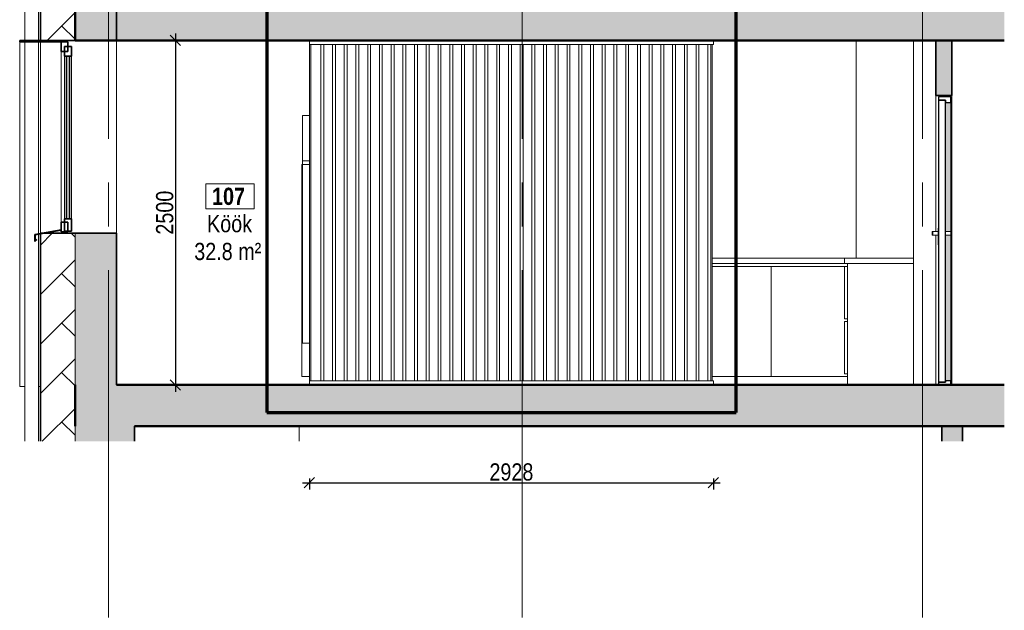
# Model space of a CAD drawing. Header units: millimetres. Extents: x -2180 to 91692, y -6418 to 21859.
# Tile 164 of 256: x 41447 to 48583, y -235 to 4050. Entities that reach past the tile are written whole.
import ezdxf

# ---------------------------------------------------------------- set-up
doc = ezdxf.new("R2010")
doc.units = ezdxf.units.MM
doc.linetypes.add('Grid Line 1_2_', pattern=[2222.5, 1270, -317.5, 317.5, -317.5])
for name, color, linetype, lineweight in [('Cut Pattern-5', 7, 'Continuous', 18), ('Doors-2', 7, 'Continuous', 18), ('Doors-6', 7, 'Continuous', 25), ('EquipObject', 7, 'Continuous', 18), ('EquipSpace', 7, 'Continuous', 18), ('Floors-1', 7, 'Continuous', 50), ('Generic Models-6', 7, 'Continuous', 18), ('Generic Models-7', 7, 'Continuous', 35), ('Grids-1', 7, 'Grid Line 1_2_', 9), ('Room Tags', 7, 'Continuous', 9), ('Specialty Equipment-2', 7, 'Continuous', 18), ('Walls-2', 7, 'Continuous', 18), ('Walls-3', 7, 'Continuous', 35), ('Windows-2', 7, 'Continuous', 18), ('Windows-3', 7, 'Continuous', 35)]:
    doc.layers.add(name, color=color, linetype=linetype, lineweight=lineweight)
for name, color, linetype, lineweight, true_color in [('Dimensions-1', 6, 'Continuous', 9, 0xff00ff), ('Doors-5', 7, 'Continuous', 18, 0x7b918a), ('SMA_Tuletõkkesektsioon-1', 6, 'Continuous', 70, 0xff00ff)]:
    doc.layers.add(name, color=color, linetype=linetype, lineweight=lineweight, true_color=true_color)
doc.styles.add('Swis721 Cn BT_3', font='swissc.ttf', dxfattribs={"height": 125})
doc.styles.add('Swis721 Cn BT_B_1', font='swisscb.ttf', dxfattribs={"height": 125})
doc.dimstyles.new('Diagonal_-_2_5mm_1', dxfattribs={"dimscale": 304.8, "dimtxt": 126.176742, "dimasz": 0.246063, "dimexe": 0.164042, "dimexo": 0.0625, "dimgap": 0.04101, "dimtad": 1, "dimdec": 0, "dimzin": 0, "dimdsep": 46, "dimtxsty": 'Swis721 Cn BT_3', "dimblk1": 'OBLIQUE', "dimblk2": 'OBLIQUE', "dimsah": 1, "dimcen": 0.09, "dimdle": 0.164042, "dimazin": 0, "dimtfac": 1, "dimtdec": 4, "dimtix": 1, "dimtmove": 0, "dimatfit": 3, "dimfxl": 0.164042, "dimfxlon": 1, "dimtvp": 1, "dimtolj": 1, "dimtzin": 0, "dimarcsym": 2})

# ---------------------------------------------------------------- blocks, each defined once
blk = doc.blocks.new('SMA_D01_ 1-poolne - SU-P-08 - 1200x2100 EI 1 korrus-2306190-Vaade ribiseinale')
at = {"layer": 'Doors-5'}
h = blk.add_hatch(color=256, dxfattribs=at)
h.paths.add_polyline_path([(10566.1, 1430), (10606.1, 1430), (10606.1, 2487.5), (10568.1, 2487.5), (10568.1, 2417.5), (10566.1, 2417.5)], flags=0)
h.paths.add_polyline_path([(10606.1, 2512.5), (10606.1, 3450), (10566.1, 3450), (10566.1, 2537.5), (10568.1, 2537.5), (10568.1, 2512.5)], flags=0)
at = {"layer": 'Doors-2'}
for p, q in [((10606.1, 3450), (10606.1, 2512.5)), ((10471.1, 2512.5), (10476.1, 2512.5)), ((10471.1, 2487.5), (10471.1, 2512.5)), ((10476.1, 2512.5), (10514.1, 2512.5)), ((10476.1, 2487.5), (10476.1, 2512.5)), ((10514.1, 2537.5), (10516.1, 2537.5)), ((10514.1, 2537.5), (10514.1, 2417.5)), ((10566.1, 2537.5), (10568.1, 2537.5)), ((10568.1, 2417.5), (10568.1, 2537.5)), ((10568.1, 2512.5), (10606.1, 2512.5)), ((10606.1, 2512.5), (10611.1, 2512.5)), ((10606.1, 2512.5), (10606.1, 2487.5)), ((10611.1, 2512.5), (10611.1, 2487.5)), ((10476.1, 2487.5), (10471.1, 2487.5)), ((10514.1, 2487.5), (10476.1, 2487.5)), ((10606.1, 2487.5), (10568.1, 2487.5)), ((10611.1, 2487.5), (10606.1, 2487.5)), ((10606.1, 2487.5), (10606.1, 1430)), ((10516.1, 2417.5), (10514.1, 2417.5)), ((10568.1, 2417.5), (10566.1, 2417.5))]:
    blk.add_line(p, q, dxfattribs=at)
at = {"layer": 'Doors-6'}
for p, q in [((10606.1, 3490), (10516.1, 3490)), ((10516.1, 3490), (10516.1, 3465)), ((10516.1, 3465), (10566.1, 3465)), ((10566.1, 3465), (10516.1, 3465)), ((10516.1, 3465), (10516.1, 1420)), ((10566.1, 3465), (10566.1, 3450)), ((10566.1, 1420), (10566.1, 3465)), ((10566.1, 3450), (10606.1, 3450)), ((10606.1, 3450), (10606.1, 3490)), ((10606.1, 1430), (10566.1, 1430)), ((10566.1, 1430), (10566.1, 1420)), ((10606.1, 1400), (10606.1, 1430)), ((10566.1, 1420), (10516.1, 1420)), ((10516.1, 1420), (10516.1, 1400)), ((10516.1, 1420), (10566.1, 1420)), ((10516.1, 1400), (10606.1, 1400))]:
    blk.add_line(p, q, dxfattribs=at)
blk = doc.blocks.new('sma_W3 - -A-01 2700x1500mm-1795256-Vaade ribiseinale')
at = {"layer": 'Windows-2'}
for p, q in [((4157.6, 3820), (4157.6, 2580)), ((4182.6, 3785), (4182.6, 2605)), ((4232.6, 3785), (4232.6, 2605))]:
    blk.add_line(p, q, dxfattribs=at)
at = {"layer": 'Windows-3'}
for p, q in [((4207.6, 3890), (4157.6, 3890)), ((4157.6, 3890), (4157.6, 3820)), ((4232.6, 3855), (4182.6, 3855)), ((4182.6, 3855), (4182.6, 3785)), ((4207.6, 3820), (4207.6, 3890)), ((4232.6, 3785), (4232.6, 3855)), ((4157.6, 3820), (4207.6, 3820)), ((4182.6, 3785), (4232.6, 3785)), ((4217.6, 3785), (4197.6, 3785)), ((4197.6, 3785), (4197.6, 2605)), ((4217.6, 2605), (4217.6, 3785)), ((4207.6, 2580), (4157.6, 2580)), ((4157.6, 2580), (4157.6, 2510)), ((4232.6, 2605), (4182.6, 2605)), ((4182.6, 2605), (4182.6, 2515)), ((4197.6, 2605), (4217.6, 2605)), ((4207.6, 2510), (4207.6, 2580)), ((4232.6, 2515), (4232.6, 2605)), ((4157.6, 2525), (3967.9, 2490.6)), ((3969.9, 2489.2), (4157.6, 2522.9)), ((4157.6, 2522.9), (4157.6, 2525)), ((4157.6, 2510), (4207.6, 2510)), ((4182.6, 2515), (4232.6, 2515)), ((3967.9, 2490.6), (3967.9, 2440.6)), ((3967.9, 2440.6), (3982, 2454.7)), ((3969.9, 2445.4), (3969.9, 2489.2)), ((3980.6, 2456.1), (3969.9, 2445.4)), ((3982, 2454.7), (3980.6, 2456.1))]:
    blk.add_line(p, q, dxfattribs=at)
blk = doc.blocks.new('Generic Models 2 - Generic Models 49-1027909-Vaade ribiseinale')
at = {"layer": 'Generic Models-6'}
for p, q in [((3895, 9943), (3895, 9500)), ((3895, 9943), (3947.6, 9943)), ((3950.1, 9943), (3995, 9943)), ((3995, 9500), (3995, 9943)), ((3895, 9490), (3895, 6700)), ((3995, 8095.5), (3995, 9490)), ((3995, 6700), (3995, 8093.7)), ((3895, 6690), (3895, 3900)), ((3995, 5295.5), (3995, 6690)), ((3995, 3900), (3995, 5293.7)), ((3895, 3890), (3895, 991.9)), ((3995, 2495.5), (3995, 3890)), ((3995, 991.9), (3995, 2493.7))]:
    blk.add_line(p, q, dxfattribs=at)
at = {"layer": 'Generic Models-7'}
for p, q in [((3891.7, 10006.3), (3889.7, 10006.3)), ((4009.6, 10004.5), (4007.6, 10004.5))]:
    blk.add_line(p, q, dxfattribs=at)
for radius, start, end in [(60, 176.5317, 1.75954), (58, 176.41195, 1.82023)]:
    blk.add_arc((3949.6, 10002.7), radius, start, end, dxfattribs=at)
blk = doc.blocks.new('Generic Models 20 - Generic Models 17-1545920-Vaade ribiseinale')
at = {"layer": 'Generic Models-6'}
for p, q in [((3857.6, 6989.7), (3857.6, 9490)), ((3857.6, 6989.7), (3895, 6989.7)), ((3995, 6989.7), (4007.6, 6989.7)), ((3857.6, 4189.7), (3857.6, 6690)), ((3857.6, 4189.7), (3895, 4189.7)), ((3995, 4189.7), (4007.6, 4189.7)), ((3857.6, 1389.7), (3857.6, 3890)), ((3857.6, 1389.7), (3895, 1389.7)), ((3995, 1389.7), (4007.6, 1389.7))]:
    blk.add_line(p, q, dxfattribs=at)
at = {"layer": 'Generic Models-7'}
for p, q in [((4171.1, 9500), (3857.6, 9500)), ((3857.6, 9500), (3857.6, 9490)), ((4171.1, 9490), (4171.1, 9500)), ((3857.6, 9490), (4171.1, 9490)), ((4171.1, 6700), (3857.6, 6700)), ((3857.6, 6700), (3857.6, 6690)), ((3857.6, 6690), (4171.1, 6690)), ((4171.1, 6690), (4171.1, 6700)), ((4171.1, 3900), (3857.6, 3900)), ((3857.6, 3900), (3857.6, 3890)), ((3857.6, 3890), (4171.1, 3890)), ((4171.1, 3890), (4171.1, 3900))]:
    blk.add_line(p, q, dxfattribs=at)
blk = doc.blocks.new('Generic Models 24 - Generic Models 14-1810303-Vaade ribiseinale')
at = {"layer": 'Generic Models-6'}
for p, q in [((9836.1, 2320), (10336.1, 2320)), ((9836.1, 2280), (9836.1, 2320)), ((10336.1, 2280), (10336.1, 2320)), ((10336.1, 2280), (9836.1, 2280)), ((9836.1, 1880), (9836.1, 2260)), ((9856.1, 2260), (9836.1, 2260)), ((9856.1, 2280), (10336.1, 2280)), ((9856.1, 1400), (9856.1, 2280)), ((10336.1, 2280), (10336.1, 1400)), ((9856.1, 1880), (9836.1, 1880)), ((9836.1, 1479.5), (9836.1, 1860)), ((9856.1, 1860), (9836.1, 1860)), ((9856.1, 1479.5), (9836.1, 1479.5))]:
    blk.add_line(p, q, dxfattribs=at)
blk = doc.blocks.new('Generic Models 30 - Generic Models 13-1872475-Vaade ribiseinale')
at = {"layer": 'Generic Models-6'}
for p, q in [((5903.1, 3000), (5906.3, 3000)), ((5903.1, 1460.6), (5903.1, 3000)), ((8877.1, 2320), (9836.1, 2320)), ((9836.1, 2280), (8877.1, 2280)), ((8877.1, 2260), (9303.1, 2260)), ((9303.1, 1460.6), (9303.1, 2260)), ((9303.1, 2260), (9836.1, 2260)), ((9303.1, 1460.6), (9303.1, 2260)), ((5957.1, 1460.6), (5903.1, 1460.6)), ((9303.1, 1460.6), (8877.1, 1460.6)), ((9856.1, 1460.6), (9303.1, 1460.6))]:
    blk.add_line(p, q, dxfattribs=at)
blk = doc.blocks.new('Kitchen_Wall_Oven-Kenmore-Self-Clean_Upper_and_Manual_Lower_Electric_Double_Wall_Oven _1_ - 24_ Double Electric Wall Oven - Stainless Steel-V140-Vaade ribiseinale')
at = {"layer": 'Specialty Equipment-2'}
for p, q in [((5907.2, 8600), (5906.3, 8600)), ((5906.3, 8600), (5906.3, 7303)), ((5906.3, 7303), (5957.1, 7303))]:
    blk.add_line(p, q, dxfattribs=at)
blk = doc.blocks.new('K4665 - Oven_ Microwave_ Consumer - K4665 - Oven_ Microwave_ Consumer-1489971-Vaade ribiseinale')
at = {"layer": 'EquipObject'}
for p, q in [((5907.2, 8955.6), (5957.1, 8955.6)), ((5907.2, 8625.4), (5907.2, 8955.6)), ((5957.1, 8625.4), (5907.2, 8625.4))]:
    blk.add_line(p, q, dxfattribs=at)
at = {"layer": 'EquipSpace'}
for p, q in [((5907.2, 8955.6), (5957.1, 8955.6)), ((5907.2, 8600), (5907.2, 8955.6)), ((5957.1, 8600), (5907.2, 8600))]:
    blk.add_line(p, q, dxfattribs=at)
blk = doc.blocks.new('Generic Models 37 - Generic Models 2-2387743-Vaade ribiseinale')
at = {"layer": 'Generic Models-6'}
for p, q in [((5957.1, 3870), (5957.1, 3900)), ((8885.1, 3870), (5957.1, 3870)), ((5968.7, 1430), (5968.7, 3870)), ((6039.4, 3870), (6039.4, 1430)), ((6060.6, 3870), (6060.6, 1430)), ((6124.4, 3870), (6124.4, 1430)), ((6145.6, 3870), (6145.6, 1430)), ((6209.4, 3870), (6209.4, 1430)), ((6230.6, 3870), (6230.6, 1430)), ((6294.4, 3870), (6294.4, 1430)), ((6315.6, 3870), (6315.6, 1430)), ((6379.4, 3870), (6379.4, 1430)), ((6400.6, 3870), (6400.6, 1430)), ((6464.4, 3870), (6464.4, 1430)), ((6485.6, 3870), (6485.6, 1430)), ((6549.4, 3870), (6549.4, 1430)), ((6570.6, 3870), (6570.6, 1430)), ((6634.4, 3870), (6634.4, 1430)), ((6655.6, 3870), (6655.6, 1430)), ((6719.4, 3870), (6719.4, 1430)), ((6740.6, 3870), (6740.6, 1430)), ((6804.4, 3870), (6804.4, 1430)), ((6825.6, 3870), (6825.6, 1430)), ((6889.4, 3870), (6889.4, 1430)), ((6910.6, 3870), (6910.6, 1430)), ((6974.4, 3870), (6974.4, 1430)), ((6995.6, 3870), (6995.6, 1430)), ((7059.4, 3870), (7059.4, 1430)), ((7080.6, 3870), (7080.6, 1430)), ((7144.4, 3870), (7144.4, 1430)), ((7165.6, 3870), (7165.6, 1430)), ((7229.4, 3870), (7229.4, 1430)), ((7250.6, 3870), (7250.6, 1430)), ((7314.4, 3870), (7314.4, 1430)), ((7335.6, 3870), (7335.6, 1430)), ((7399.4, 3870), (7399.4, 1430)), ((7420.6, 3870), (7420.6, 1430)), ((7484.4, 3870), (7484.4, 1430)), ((7505.6, 3870), (7505.6, 1430)), ((7569.4, 3870), (7569.4, 1430)), ((7590.6, 3870), (7590.6, 1430)), ((7654.4, 3870), (7654.4, 1430)), ((7675.6, 3870), (7675.6, 1430)), ((7739.4, 3870), (7739.4, 1430)), ((7760.6, 3870), (7760.6, 1430)), ((7824.4, 1430), (7824.4, 3870)), ((7845.6, 1430), (7845.6, 3870)), ((7909.4, 1430), (7909.4, 3870)), ((7930.6, 1430), (7930.6, 3870)), ((7994.4, 1430), (7994.4, 3870)), ((8015.6, 1430), (8015.6, 3870)), ((8079.4, 1430), (8079.4, 3870)), ((8100.6, 1430), (8100.6, 3870)), ((8164.4, 1430), (8164.4, 3870)), ((8185.6, 1430), (8185.6, 3870)), ((8249.4, 1430), (8249.4, 3870)), ((8270.6, 1430), (8270.6, 3870)), ((8334.4, 1430), (8334.4, 3870)), ((8355.6, 1430), (8355.6, 3870)), ((8419.4, 1430), (8419.4, 3870)), ((8440.6, 1430), (8440.6, 3870)), ((8504.4, 1430), (8504.4, 3870)), ((8525.6, 1430), (8525.6, 3870)), ((8589.4, 1430), (8589.4, 3870)), ((8610.6, 1430), (8610.6, 3870)), ((8674.4, 1430), (8674.4, 3870)), ((8695.6, 1430), (8695.6, 3870)), ((8759.4, 1430), (8759.4, 3870)), ((8780.6, 1430), (8780.6, 3870)), ((8844.4, 1430), (8844.4, 3870)), ((8865.6, 1430), (8865.6, 3870)), ((8885.1, 3870), (8885.1, 3900)), ((5957.1, 1430), (8885.1, 1430)), ((5957.1, 1400), (5957.1, 1430)), ((8885.1, 1400), (8885.1, 1430))]:
    blk.add_line(p, q, dxfattribs=at)
blk = doc.blocks.new('1_0 Room Tag - 2_5mm Nr - Nimi - m²-411646-Vaade ribiseinale')
at = {"layer": 'Room Tags'}
for p, q in [((5556.5, 5540.3), (5206.5, 5540.3)), ((5206.5, 5540.3), (5206.5, 5360.3)), ((5556.5, 5540.3), (5556.5, 5360.3)), ((5556.5, 5360.3), (5206.5, 5360.3))]:
    blk.add_line(p, q, dxfattribs=at)
blk = doc.blocks.new('_Oblique')
at = {"color": 0, "linetype": 'ByBlock', "lineweight": -2}
blk.add_line((-0.5, -0.5), (0.5, 0.5), dxfattribs=at)
blk = doc.blocks.new('DIMBLOCK3-Vaade ribiseinale')
at = {"layer": 'Defpoints', "color": 0, "transparency": 16777216}
for p in [(43546.4, 741), (46474.4, 741), (46474.4, 691)]:
    blk.add_point(p, dxfattribs=at)
at = {"layer": 'Dimensions-1', "color": 0, "lineweight": -2, "transparency": 16777216}
for p, q in [((43546.4, 721.9), (43546.4, 641)), ((46474.4, 721.9), (46474.4, 641)), ((43496.4, 691), (46524.4, 691))]:
    blk.add_line(p, q, dxfattribs=at)
at = {"layer": 'Dimensions-1', "color": 0, "lineweight": -2, "transparency": 16777216, "xscale": 75, "yscale": 75, "zscale": 75, "rotation": 180}
blk.add_blockref('_Oblique', (43546.4, 691), dxfattribs=at)
at = {"layer": 'Dimensions-1', "color": 0, "lineweight": -2, "transparency": 16777216, "xscale": 75, "yscale": 75, "zscale": 75}
blk.add_blockref('_Oblique', (46474.4, 691), dxfattribs=at)
at = {"layer": 'Dimensions-1', "color": 0, "transparency": 16777216, "insert": (45010.4, 767.7), "char_height": 125, "attachment_point": 5, "style": 'Swis721 Cn BT_3'}
blk.add_mtext('\\A1;2928', dxfattribs=at)
blk = doc.blocks.new('DIMBLOCK4-Vaade ribiseinale')
at = {"layer": 'Defpoints', "color": 0, "transparency": 16777216}
for p in [(42625, 3900), (42575, 1400), (42625, 1400)]:
    blk.add_point(p, dxfattribs=at)
at = {"layer": 'Dimensions-1', "color": 0, "lineweight": -2, "transparency": 16777216}
for p, q in [((42575, 3950), (42575, 1350)), ((42606, 3900), (42525, 3900)), ((42606, 1400), (42525, 1400))]:
    blk.add_line(p, q, dxfattribs=at)
at = {"layer": 'Dimensions-1', "color": 0, "lineweight": -2, "transparency": 16777216, "xscale": 75, "yscale": 75, "zscale": 75}
for p, rotation in [((42575, 3900), 90), ((42575, 1400), 270)]:
    blk.add_blockref('_Oblique', p, dxfattribs=dict(at, rotation=rotation))
at = {"layer": 'Dimensions-1', "color": 0, "transparency": 16777216, "insert": (42498.3, 2650), "char_height": 125, "attachment_point": 5, "rotation": 90, "style": 'Swis721 Cn BT_3'}
blk.add_mtext('\\A1;2500', dxfattribs=at)

msp = doc.modelspace()

# ---------------------------------------------------------------- hatches: boundary and pattern name
at = {"layer": 'Cut Pattern-5'}
h = msp.add_hatch(dxfattribs=at)
h.set_pattern_fill('FP_39', color=256, style=0, pattern_type=2)
h.set_pattern_definition([(45, (44983.1, 4364.54), (0, 359.21), [762, -254]), (135, (45162.7, 4544.15), (3e-14, 359.21), [762, -254])])
h.paths.add_polyline_path([(41596.8, 991.9), (41847.8, 991.9), (41847.8, 2500), (41596.8, 2500), (41596.8, 1329.9)], flags=0)
h.paths.add_polyline_path([(41847.8, 3900), (41847.8, 4200), (41596.8, 4200), (41596.8, 3900), (41760.3, 3900)], flags=0)
for points in [[(41847.8, 3900), (48582.6, 3900), (48582.6, 4200), (41847.8, 4200)], [(48182.8, 3500), (48201.4, 3500), (48201.4, 3900), (48085.4, 3900), (48085.4, 3500)], [(41847.8, 1400), (42147.8, 1400), (42147.8, 2500), (41847.8, 2500), (41847.8, 2343.8)], [(44659.9, 1100), (48582.6, 1100), (48582.6, 1400), (41847.8, 1400), (41847.8, 1100), (43546.4, 1100)], [(42259.2, 991.9), (42277.8, 991.9), (42277.8, 1100), (41847.8, 1100), (41847.8, 991.9), (42122.9, 991.9)], [(48130.2, 991.9), (48280.2, 991.9), (48280.2, 1100), (48130.2, 1100)]]:
    msp.add_hatch(color=256, dxfattribs=at).paths.add_polyline_path(points, flags=0)

# ---------------------------------------------------------------- linework, layer by layer
at = {"layer": 'Floors-1'}
for p, q in [((41847.8, 4200), (41847.8, 3900)), ((41847.8, 3900), (48582.6, 3900)), ((41847.8, 1400), (41847.8, 1100)), ((48582.6, 1400), (42147.8, 1400)), ((42277.8, 1100), (48582.6, 1100))]:
    msp.add_line(p, q, dxfattribs=at)
at = {"layer": 'Grids-1'}
for p, q in [((42089.3, 963), (42089.3, 11836)), ((45089.3, 963), (45089.3, 11836)), ((47989.3, 963), (47989.3, 11836)), ((42089.3, -287), (42089.3, 963)), ((45089.3, -287), (45089.3, 963)), ((47989.3, -287), (47989.3, 963))]:
    msp.add_line(p, q, dxfattribs=at)
at = {"layer": 'SMA_Tuletõkkesektsioon-1'}
for p, q in [((46638.8, 1200), (46638.8, 10100)), ((43238.8, 6900), (43238.8, 1200)), ((43238.8, 1200), (46638.8, 1200))]:
    msp.add_line(p, q, dxfattribs=at)
at = {"layer": 'Walls-2'}
for p, q in [((41596.8, 2500), (41596.8, 3890)), ((42147.8, 3900), (42147.8, 2500)), ((43546.4, 3870), (43546.4, 1430)), ((46466.4, 1430), (46466.4, 3870)), ((47508.4, 3900), (47508.4, 2320)), ((47925.4, 1400), (47925.4, 3900)), ((48085.4, 2512.5), (48085.4, 3500)), ((48201.4, 3500), (48201.4, 1400)), ((41847.8, 2500), (41847.8, 1400)), ((48085.4, 1400), (48085.4, 2487.5)), ((41847.8, 1100), (41847.8, 991.9)), ((43473.3, 991.9), (43473.3, 1100))]:
    msp.add_line(p, q, dxfattribs=at)
at = {"layer": 'Walls-3'}
for p, q in [((41596.8, 5300), (41596.8, 3900)), ((42147.8, 3900), (42147.8, 4200)), ((41596.8, 3900), (41847.8, 3900)), ((48085.4, 3900), (48085.4, 3500)), ((48201.4, 3900), (48085.4, 3900)), ((48201.4, 3500), (48201.4, 3900)), ((48085.4, 3500), (48201.4, 3500)), ((42147.8, 2500), (41596.8, 2500)), ((41596.8, 2500), (41596.8, 991.9)), ((42147.8, 1400), (42147.8, 2500)), ((42277.8, 991.9), (42277.8, 1100)), ((48130.2, 1100), (48130.2, 991.9)), ((48280.2, 991.9), (48280.2, 1100))]:
    msp.add_line(p, q, dxfattribs=at)

# ---------------------------------------------------------------- block references
at = {"layer": 'Doors-2'}
msp.add_blockref('SMA_D01_ 1-poolne - SU-P-08 - 1200x2100 EI 1 korrus-2306190-Vaade ribiseinale', (37589.3, 0), dxfattribs=at)
at = {"layer": 'Generic Models-6'}
for name in ['Generic Models 2 - Generic Models 49-1027909-Vaade ribiseinale', 'Generic Models 20 - Generic Models 17-1545920-Vaade ribiseinale', 'Generic Models 37 - Generic Models 2-2387743-Vaade ribiseinale', 'Generic Models 30 - Generic Models 13-1872475-Vaade ribiseinale', 'Generic Models 24 - Generic Models 14-1810303-Vaade ribiseinale']:
    msp.add_blockref(name, (37589.3, 0), dxfattribs=at)
at = {"layer": 'Room Tags'}
msp.add_blockref('1_0 Room Tag - 2_5mm Nr - Nimi - m²-411646-Vaade ribiseinale', (37589.3, -2681.7), dxfattribs=at)
at = {"layer": 'Specialty Equipment-2'}
for name in ['K4665 - Oven_ Microwave_ Consumer - K4665 - Oven_ Microwave_ Consumer-1489971-Vaade ribiseinale', 'Kitchen_Wall_Oven-Kenmore-Self-Clean_Upper_and_Manual_Lower_Electric_Double_Wall_Oven _1_ - 24_ Double Electric Wall Oven - Stainless Steel-V140-Vaade ribiseinale']:
    msp.add_blockref(name, (37589.3, -5600), dxfattribs=at)
at = {"layer": 'Windows-2'}
msp.add_blockref('sma_W3 - -A-01 2700x1500mm-1795256-Vaade ribiseinale', (37589.3, 0), dxfattribs=at)

# ---------------------------------------------------------------- texts
at = {"layer": 'Room Tags', "char_height": 125, "attachment_point": 1}
for s, insert, width, style in [('107', (42840.9, 2830.9), 312.658, 'Swis721 Cn BT_B_1'), ('Köök', (42804.5, 2632.7), 400.844, 'Swis721 Cn BT_3'), ('32.8 m²', (42711.9, 2430.9), 625.316, 'Swis721 Cn BT_3')]:
    msp.add_mtext(s, dxfattribs=dict(at, insert=insert, width=width, style=style))

# ---------------------------------------------------------------- dimensions: what is measured, and where the dimension line sits
at = {"layer": 'Dimensions-1'}
dim = msp.add_linear_dim(base=(42575, 1400), p1=(42625, 3900), p2=(42625, 1400), angle=90, dimstyle='Diagonal_-_2_5mm_1', override={"dimpost": '<>', "dimfxl": 2500}, dxfattribs=at)
dim.commit()
dim.dimension.update_dxf_attribs({"geometry": 'DIMBLOCK4-Vaade ribiseinale', "text_midpoint": (42498.3, 2650)})
dim = msp.add_linear_dim(base=(46474.4, 691), p1=(43546.4, 741), p2=(46474.4, 741), dimstyle='Diagonal_-_2_5mm_1', override={"dimpost": '<>', "dimfxl": 2928}, dxfattribs=at)
dim.commit()
dim.dimension.update_dxf_attribs({"geometry": 'DIMBLOCK3-Vaade ribiseinale', "text_midpoint": (45010.4, 767.7)})

doc.saveas('drawing.dxf')
